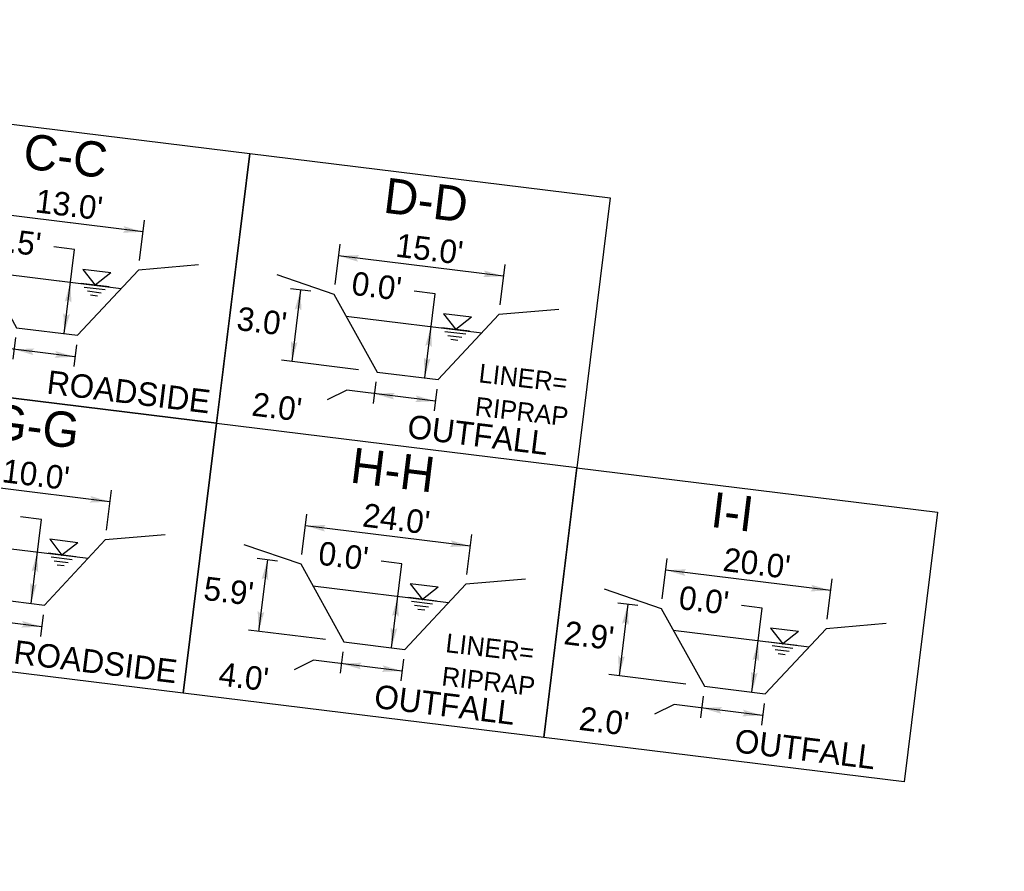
# Model space of a CAD drawing. Extents: x 1160061 to 2574774, y 200346 to 1150371.
# Tile 17 of 123: x 2482124 to 2482334, y 365141 to 365322. Entities that reach past the tile are written whole.
import ezdxf
from ezdxf.enums import TextEntityAlignment as Align

# ---------------------------------------------------------------- set-up
doc = ezdxf.new("R2010")
doc.units = 0
doc.header["$MEASUREMENT"] = 0
doc.layers.add('Exist Plan Preparation Drainage Notes Label', color=31, linetype='Continuous', lineweight=30)
doc.styles.add('Style-font001', font='font001.shx')
doc.styles.add('Style-GEOMETRICFUTURA_211_M_L', font='GEOMETRICFUTURA_211_M_L.shx')

# ---------------------------------------------------------------- blocks, each defined once
blk = doc.blocks.new('EXIST WATER SURFACE_7')
at = {"layer": 'Exist Plan Preparation Drainage Notes Label'}
for p, q in [((4, 4), (-4, 4)), ((-4, 4), (0, 0)), ((4, 4), (0, 0)), ((4, 0), (-4, 0)), ((3, -1), (-3, -1)), ((2, -2), (-2, -2)), ((1, -3), (-1, -3))]:
    blk.add_line(p, q, dxfattribs=at)
blk.add_point((0, 0), dxfattribs=at)
blk = doc.blocks.new('PROP TERMINATOR ARROW_70')
at = {"layer": 'Exist Plan Preparation Drainage Notes Label'}
blk.add_solid([(-5.71048, 0.950266), (0, 0), (-5, 0), (-5.71048, -0.950266)], dxfattribs=at)
blk = doc.blocks.new('PROP TERMINATOR ARROW_71')
at = {"layer": 'Exist Plan Preparation Drainage Notes Label'}
blk.add_solid([(-5.71048, 0.950266), (0, 0), (-5, 0), (-5.71048, -0.950266)], dxfattribs=at)
blk = doc.blocks.new('PROP TERMINATOR ARROW_72')
at = {"layer": 'Exist Plan Preparation Drainage Notes Label', "extrusion": (0, 0, -1)}
blk.add_solid([(5.71048, 0.950266), (0, 0), (5, 0), (5.71048, -0.950266)], dxfattribs=at)
blk = doc.blocks.new('PROP TERMINATOR ARROW_73')
at = {"layer": 'Exist Plan Preparation Drainage Notes Label'}
blk.add_solid([(-5.71048, 0.950266), (0, 0), (-5, 0), (-5.71048, -0.950266)], dxfattribs=at)
blk = doc.blocks.new('PROP TERMINATOR ARROW_74')
at = {"layer": 'Exist Plan Preparation Drainage Notes Label'}
blk.add_solid([(-5.71048, 0.950266), (0, 0), (-5, 0), (-5.71048, -0.950266)], dxfattribs=at)
blk = doc.blocks.new('PROP TERMINATOR ARROW_75')
at = {"layer": 'Exist Plan Preparation Drainage Notes Label'}
blk.add_solid([(-5.71048, 0.950266), (0, 0), (-5, 0), (-5.71048, -0.950266)], dxfattribs=at)
blk = doc.blocks.new('PROP TERMINATOR ARROW_76')
at = {"layer": 'Exist Plan Preparation Drainage Notes Label'}
blk.add_solid([(-5.71048, 0.950266), (0, 0), (-5, 0), (-5.71048, -0.950266)], dxfattribs=at)
blk = doc.blocks.new('PROP TERMINATOR ARROW_77')
at = {"layer": 'Exist Plan Preparation Drainage Notes Label'}
blk.add_solid([(-5.71048, 0.950266), (0, 0), (-5, 0), (-5.71048, -0.950266)], dxfattribs=at)
blk = doc.blocks.new('*U184')
at = {"layer": 'Exist Plan Preparation Drainage Notes Label'}
for p, q in [((7.991409, 29.930135), (5.643022, 17.336183)), ((3.73101, 18.12626), (-4.249362, 21.423887)), ((-1.93248, 20.466512), (-15.454218, -12.256559)), ((5.643022, 17.336183), (15.551716, 1.158591)), ((-2.695645, -14.131992), (8.428403, 12.788585)), ((10.559505, -10.92273), (15.551716, 1.158591)), ((17.491034, 0.357231), (21.778621, -1.414474)), ((-9.790728, -14.596811), (-17.7711, -11.299183)), ((-7.878717, -15.386887), (10.559505, -10.92273)), ((12.498823, -11.72409), (16.78641, -13.495795)), ((9.040281, -14.599304), (2.736579, -29.854479)), ((-15.105438, -25.965027), (-7.878717, -15.386887)), ((-9.77801, -19.983242), (-11.436879, -23.997762)), ((-10.607444, -21.990502), (3.566014, -27.847219))]:
    blk.add_line(p, q, dxfattribs=at)
at = {"layer": 'Exist Plan Preparation Drainage Notes Label', "flags": 128}
blk.add_lwpolyline([(-41.52053, -24.686173), (-11.983275, 46.794997), (41.520594, 24.686273), (11.983339, -46.794896), (-41.52053, -24.686173)], close=True, dxfattribs=at)
for points in [[(14.458372, -1.487338), (-2.19865, 5.395632), (-3.895436, 1.289351)], [(19.847995, -0.616706), (12.589916, -18.181508), (13.440512, -22.737745)]]:
    blk.add_lwpolyline(points, dxfattribs=at)
at = {"layer": 'Exist Plan Preparation Drainage Notes Label', "xscale": 0.75, "yscale": 0.75, "zscale": 0.75}
for name, p, rotation in [('PROP TERMINATOR ARROW_74', (-1.93248, 20.466512), 67.54874), ('EXIST WATER SURFACE_7', (6.289963, 7.613487), 67.54874), ('PROP TERMINATOR ARROW_73', (4.269141, 2.723029), 157.54874), ('PROP TERMINATOR ARROW_72', (14.458372, -1.487338), 337.54874), ('PROP TERMINATOR ARROW_70', (19.847995, -0.616706), 67.54874), ('PROP TERMINATOR ARROW_75', (-15.454218, -12.256559), 247.54874), ('PROP TERMINATOR ARROW_71', (14.855785, -12.698027), 247.54874), ('PROP TERMINATOR ARROW_76', (-10.607444, -21.990502), 157.54874), ('PROP TERMINATOR ARROW_77', (3.566014, -27.847219), 337.54874)]:
    blk.add_blockref(name, p, dxfattribs=dict(at, rotation=rotation))
at = {"layer": 'Exist Plan Preparation Drainage Notes Label', "style": 'Style-GEOMETRICFUTURA_211_M_L'}
for s, height, p in [('ROADSIDE', 5, (21.102342, -6.727367)), ('C-C', 7.499999, (-28.819817, 2.067731)), ("13.0'", 5, (-16.757181, 1.167608)), ("0.5'", 5, (-11.453199, -10.065711)), ("1.5'", 5, (-10.73657, -35.629392)), ("2.0'", 5, (7.697839, -37.385694))]:
    blk.add_text(s, height=height, rotation=67.54874, dxfattribs=at).set_placement(p, align=Align.TOP_LEFT)
blk = doc.blocks.new('EXIST WATER SURFACE_11')
at = {"layer": 'Exist Plan Preparation Drainage Notes Label'}
for p, q in [((4, 4), (-4, 4)), ((-4, 4), (0, 0)), ((4, 4), (0, 0)), ((4, 0), (-4, 0)), ((3, -1), (-3, -1)), ((2, -2), (-2, -2)), ((1, -3), (-1, -3))]:
    blk.add_line(p, q, dxfattribs=at)
blk.add_point((0, 0), dxfattribs=at)
blk = doc.blocks.new('PROP TERMINATOR ARROW_112')
at = {"layer": 'Exist Plan Preparation Drainage Notes Label'}
blk.add_solid([(-5.71048, 0.950266), (0, 0), (-5, 0), (-5.71048, -0.950266)], dxfattribs=at)
blk = doc.blocks.new('PROP TERMINATOR ARROW_113')
at = {"layer": 'Exist Plan Preparation Drainage Notes Label'}
blk.add_solid([(-5.71048, 0.950266), (0, 0), (-5, 0), (-5.71048, -0.950266)], dxfattribs=at)
blk = doc.blocks.new('PROP TERMINATOR ARROW_114')
at = {"layer": 'Exist Plan Preparation Drainage Notes Label', "extrusion": (0, 0, -1)}
blk.add_solid([(5.71048, 0.950266), (0, 0), (5, 0), (5.71048, -0.950266)], dxfattribs=at)
blk = doc.blocks.new('PROP TERMINATOR ARROW_115')
at = {"layer": 'Exist Plan Preparation Drainage Notes Label'}
blk.add_solid([(-5.71048, 0.950266), (0, 0), (-5, 0), (-5.71048, -0.950266)], dxfattribs=at)
blk = doc.blocks.new('PROP TERMINATOR ARROW_116')
at = {"layer": 'Exist Plan Preparation Drainage Notes Label', "extrusion": (0, 0, -1)}
blk.add_solid([(5.71048, 0.950266), (0, 0), (5, 0), (5.71048, -0.950266)], dxfattribs=at)
blk = doc.blocks.new('PROP TERMINATOR ARROW_117')
at = {"layer": 'Exist Plan Preparation Drainage Notes Label'}
blk.add_solid([(-5.71048, 0.950266), (0, 0), (-5, 0), (-5.71048, -0.950266)], dxfattribs=at)
blk = doc.blocks.new('PROP TERMINATOR ARROW_118')
at = {"layer": 'Exist Plan Preparation Drainage Notes Label'}
blk.add_solid([(-5.71048, 0.950266), (0, 0), (-5, 0), (-5.71048, -0.950266)], dxfattribs=at)
blk = doc.blocks.new('PROP TERMINATOR ARROW_119')
at = {"layer": 'Exist Plan Preparation Drainage Notes Label'}
blk.add_solid([(-5.71048, 0.950266), (0, 0), (-5, 0), (-5.71048, -0.950266)], dxfattribs=at)
blk = doc.blocks.new('*U239')
at = {"layer": 'Exist Plan Preparation Drainage Notes Label'}
for p, q in [((7.991409, 29.930135), (5.643022, 17.336183)), ((3.73101, 18.12626), (-4.249362, 21.423887)), ((-1.93248, 20.466512), (-15.454218, -12.256559)), ((5.643022, 17.336183), (15.551716, 1.158591)), ((-2.695645, -14.131992), (8.428403, 12.788585)), ((10.559505, -10.92273), (15.551716, 1.158591)), ((17.491034, 0.357231), (21.778621, -1.414474)), ((-9.790728, -14.596811), (-17.7711, -11.299183)), ((-7.878717, -15.386887), (10.559505, -10.92273)), ((12.498823, -11.72409), (16.78641, -13.495795)), ((9.040281, -14.599304), (2.736579, -29.854479)), ((-15.105438, -25.965027), (-7.878717, -15.386887)), ((-9.77801, -19.983242), (-11.436879, -23.997762)), ((-10.607444, -21.990502), (3.566014, -27.847219))]:
    blk.add_line(p, q, dxfattribs=at)
at = {"layer": 'Exist Plan Preparation Drainage Notes Label', "flags": 128}
blk.add_lwpolyline([(-41.52053, -24.686173), (-11.983275, 46.794997), (41.520594, 24.686273), (11.983339, -46.794896), (-41.52053, -24.686173)], close=True, dxfattribs=at)
for points in [[(14.458372, -1.487338), (-2.19865, 5.395632), (-3.895436, 1.289351)], [(19.847995, -0.616706), (12.589916, -18.181508), (13.440512, -22.737745)]]:
    blk.add_lwpolyline(points, dxfattribs=at)
at = {"layer": 'Exist Plan Preparation Drainage Notes Label', "xscale": 0.75, "yscale": 0.75, "zscale": 0.75}
for name, p, rotation in [('PROP TERMINATOR ARROW_116', (-1.93248, 20.466512), 67.54874), ('EXIST WATER SURFACE_11', (6.289963, 7.613487), 67.54874), ('PROP TERMINATOR ARROW_115', (4.269141, 2.723029), 157.54874), ('PROP TERMINATOR ARROW_114', (14.458372, -1.487338), 337.54874), ('PROP TERMINATOR ARROW_112', (19.847995, -0.616706), 67.54874), ('PROP TERMINATOR ARROW_117', (-15.454218, -12.256559), 247.54874), ('PROP TERMINATOR ARROW_113', (14.855785, -12.698027), 247.54874), ('PROP TERMINATOR ARROW_118', (-10.607444, -21.990502), 157.54874), ('PROP TERMINATOR ARROW_119', (3.566014, -27.847219), 337.54874)]:
    blk.add_blockref(name, p, dxfattribs=dict(at, rotation=rotation))
at = {"layer": 'Exist Plan Preparation Drainage Notes Label', "style": 'Style-GEOMETRICFUTURA_211_M_L'}
for s, height, p in [('ROADSIDE', 5, (21.102342, -6.727367)), ('G-G', 7.499999, (-28.819817, 2.067731)), ("10.0'", 5, (-16.757181, 1.167608)), ("0.0'", 5, (-11.453199, -10.065711)), ("1.5'", 5, (-10.73657, -35.629392)), ("1.0'", 5, (7.697839, -37.385694))]:
    blk.add_text(s, height=height, rotation=67.54874, dxfattribs=at).set_placement(p, align=Align.TOP_LEFT)
blk = doc.blocks.new('EXIST WATER SURFACE_13')
at = {"layer": 'Exist Plan Preparation Drainage Notes Label'}
for p, q in [((4, 4), (-4, 4)), ((-4, 4), (0, 0)), ((4, 4), (0, 0)), ((4, 0), (-4, 0)), ((3, -1), (-3, -1)), ((2, -2), (-2, -2)), ((1, -3), (-1, -3))]:
    blk.add_line(p, q, dxfattribs=at)
blk.add_point((0, 0), dxfattribs=at)
blk = doc.blocks.new('PROP TERMINATOR ARROW_138')
at = {"layer": 'Exist Plan Preparation Drainage Notes Label'}
blk.add_solid([(-5.71048, 0.950266), (0, 0), (-5, 0), (-5.71048, -0.950266)], dxfattribs=at)
blk = doc.blocks.new('PROP TERMINATOR ARROW_139')
at = {"layer": 'Exist Plan Preparation Drainage Notes Label'}
blk.add_solid([(-5.71048, 0.950266), (0, 0), (-5, 0), (-5.71048, -0.950266)], dxfattribs=at)
blk = doc.blocks.new('PROP TERMINATOR ARROW_140')
at = {"layer": 'Exist Plan Preparation Drainage Notes Label', "extrusion": (0, 0, -1)}
blk.add_solid([(5.71048, 0.950266), (0, 0), (5, 0), (5.71048, -0.950266)], dxfattribs=at)
blk = doc.blocks.new('PROP TERMINATOR ARROW_141')
at = {"layer": 'Exist Plan Preparation Drainage Notes Label'}
blk.add_solid([(-5.71048, 0.950266), (0, 0), (-5, 0), (-5.71048, -0.950266)], dxfattribs=at)
blk = doc.blocks.new('PROP TERMINATOR ARROW_142')
at = {"layer": 'Exist Plan Preparation Drainage Notes Label', "extrusion": (0, 0, -1)}
blk.add_solid([(5.71048, 0.950266), (0, 0), (5, 0), (5.71048, -0.950266)], dxfattribs=at)
blk = doc.blocks.new('PROP TERMINATOR ARROW_143')
at = {"layer": 'Exist Plan Preparation Drainage Notes Label'}
blk.add_solid([(-5.71048, 0.950266), (0, 0), (-5, 0), (-5.71048, -0.950266)], dxfattribs=at)
blk = doc.blocks.new('PROP TERMINATOR ARROW_144')
at = {"layer": 'Exist Plan Preparation Drainage Notes Label'}
blk.add_solid([(-5.71048, 0.950266), (0, 0), (-5, 0), (-5.71048, -0.950266)], dxfattribs=at)
blk = doc.blocks.new('PROP TERMINATOR ARROW_145')
at = {"layer": 'Exist Plan Preparation Drainage Notes Label'}
blk.add_solid([(-5.71048, 0.950266), (0, 0), (-5, 0), (-5.71048, -0.950266)], dxfattribs=at)
blk = doc.blocks.new('*U302')
at = {"layer": 'Exist Plan Preparation Drainage Notes Label'}
for p, q in [((7.991409, 29.930135), (5.643022, 17.336183)), ((3.73101, 18.12626), (-4.249362, 21.423887)), ((-1.93248, 20.466512), (-15.454218, -12.256559)), ((5.643022, 17.336183), (15.551716, 1.158591)), ((-2.695645, -14.131992), (8.428403, 12.788585)), ((10.559505, -10.92273), (15.551716, 1.158591)), ((17.491034, 0.357231), (21.778621, -1.414474)), ((-9.790728, -14.596811), (-17.7711, -11.299183)), ((-7.878717, -15.386887), (10.559505, -10.92273)), ((12.498823, -11.72409), (16.78641, -13.495795)), ((9.040281, -14.599304), (2.736579, -29.854479)), ((-15.105438, -25.965027), (-7.878717, -15.386887)), ((-9.77801, -19.983242), (-11.436879, -23.997762)), ((-10.607444, -21.990502), (3.566014, -27.847219))]:
    blk.add_line(p, q, dxfattribs=at)
at = {"layer": 'Exist Plan Preparation Drainage Notes Label', "flags": 128}
blk.add_lwpolyline([(-41.52053, -24.686173), (-11.983275, 46.794997), (41.520594, 24.686273), (11.983339, -46.794896), (-41.52053, -24.686173)], close=True, dxfattribs=at)
for points in [[(14.458372, -1.487338), (-2.19865, 5.395632), (-3.895436, 1.289351)], [(19.847995, -0.616706), (12.589916, -18.181508), (13.440512, -22.737745)]]:
    blk.add_lwpolyline(points, dxfattribs=at)
at = {"layer": 'Exist Plan Preparation Drainage Notes Label', "xscale": 0.75, "yscale": 0.75, "zscale": 0.75}
for name, p, rotation in [('PROP TERMINATOR ARROW_142', (-1.93248, 20.466512), 67.54874), ('EXIST WATER SURFACE_13', (6.289963, 7.613487), 67.54874), ('PROP TERMINATOR ARROW_141', (4.269141, 2.723029), 157.54874), ('PROP TERMINATOR ARROW_140', (14.458372, -1.487338), 337.54874), ('PROP TERMINATOR ARROW_138', (19.847995, -0.616706), 67.54874), ('PROP TERMINATOR ARROW_143', (-15.454218, -12.256559), 247.54874), ('PROP TERMINATOR ARROW_139', (14.855785, -12.698027), 247.54874), ('PROP TERMINATOR ARROW_144', (-10.607444, -21.990502), 157.54874), ('PROP TERMINATOR ARROW_145', (3.566014, -27.847219), 337.54874)]:
    blk.add_blockref(name, p, dxfattribs=dict(at, rotation=rotation))
at = {"layer": 'Exist Plan Preparation Drainage Notes Label', "style": 'Style-GEOMETRICFUTURA_211_M_L'}
for s, height, p in [('D-D', 7.499999, (-28.819817, 2.067731)), ('OUTFALL', 5, (21.102342, -6.727367)), ("15.0'", 5, (-16.757181, 1.167608)), ("0.0'", 5, (-11.453199, -10.065711)), ("3.0'", 5, (-10.73657, -35.629392)), ("2.0'", 5, (7.697839, -37.385694))]:
    blk.add_text(s, height=height, rotation=67.54874, dxfattribs=at).set_placement(p, align=Align.TOP_LEFT)
blk = doc.blocks.new('*U301')
at = {"layer": 'Exist Plan Preparation Drainage Notes Label', "rotation": 285.436302}
blk.add_blockref('*U302', (-0.000058, 0.013005), dxfattribs=at)
at = {"layer": 'Exist Plan Preparation Drainage Notes Label', "insert": (12.952713, -22.314781), "char_height": 4, "attachment_point": 7, "rotation": 353.38610895, "line_spacing_factor": 1.06875, "style": 'Style-font001'}
blk.add_mtext('LINER=\\PRIPRAP', dxfattribs=at)
blk = doc.blocks.new('EXIST WATER SURFACE_15')
at = {"layer": 'Exist Plan Preparation Drainage Notes Label'}
for p, q in [((4, 4), (-4, 4)), ((-4, 4), (0, 0)), ((4, 4), (0, 0)), ((4, 0), (-4, 0)), ((3, -1), (-3, -1)), ((2, -2), (-2, -2)), ((1, -3), (-1, -3))]:
    blk.add_line(p, q, dxfattribs=at)
blk.add_point((0, 0), dxfattribs=at)
blk = doc.blocks.new('PROP TERMINATOR ARROW_192')
at = {"layer": 'Exist Plan Preparation Drainage Notes Label'}
blk.add_solid([(-5.71048, 0.950266), (0, 0), (-5, 0), (-5.71048, -0.950266)], dxfattribs=at)
blk = doc.blocks.new('PROP TERMINATOR ARROW_193')
at = {"layer": 'Exist Plan Preparation Drainage Notes Label'}
blk.add_solid([(-5.71048, 0.950266), (0, 0), (-5, 0), (-5.71048, -0.950266)], dxfattribs=at)
blk = doc.blocks.new('PROP TERMINATOR ARROW_194')
at = {"layer": 'Exist Plan Preparation Drainage Notes Label', "extrusion": (0, 0, -1)}
blk.add_solid([(5.71048, 0.950266), (0, 0), (5, 0), (5.71048, -0.950266)], dxfattribs=at)
blk = doc.blocks.new('PROP TERMINATOR ARROW_195')
at = {"layer": 'Exist Plan Preparation Drainage Notes Label'}
blk.add_solid([(-5.71048, 0.950266), (0, 0), (-5, 0), (-5.71048, -0.950266)], dxfattribs=at)
blk = doc.blocks.new('PROP TERMINATOR ARROW_196')
at = {"layer": 'Exist Plan Preparation Drainage Notes Label', "extrusion": (0, 0, -1)}
blk.add_solid([(5.71048, 0.950266), (0, 0), (5, 0), (5.71048, -0.950266)], dxfattribs=at)
blk = doc.blocks.new('PROP TERMINATOR ARROW_197')
at = {"layer": 'Exist Plan Preparation Drainage Notes Label'}
blk.add_solid([(-5.71048, 0.950266), (0, 0), (-5, 0), (-5.71048, -0.950266)], dxfattribs=at)
blk = doc.blocks.new('PROP TERMINATOR ARROW_198')
at = {"layer": 'Exist Plan Preparation Drainage Notes Label'}
blk.add_solid([(-5.71048, 0.950266), (0, 0), (-5, 0), (-5.71048, -0.950266)], dxfattribs=at)
blk = doc.blocks.new('PROP TERMINATOR ARROW_199')
at = {"layer": 'Exist Plan Preparation Drainage Notes Label'}
blk.add_solid([(-5.71048, 0.950266), (0, 0), (-5, 0), (-5.71048, -0.950266)], dxfattribs=at)
blk = doc.blocks.new('*U519')
at = {"layer": 'Exist Plan Preparation Drainage Notes Label'}
for p, q in [((7.991409, 29.930135), (5.643022, 17.336183)), ((3.73101, 18.12626), (-4.249362, 21.423887)), ((-1.93248, 20.466512), (-15.454218, -12.256559)), ((5.643022, 17.336183), (15.551716, 1.158591)), ((-2.695645, -14.131992), (8.428403, 12.788585)), ((10.559505, -10.92273), (15.551716, 1.158591)), ((17.491034, 0.357231), (21.778621, -1.414474)), ((-9.790728, -14.596811), (-17.7711, -11.299183)), ((-7.878717, -15.386887), (10.559505, -10.92273)), ((12.498823, -11.72409), (16.78641, -13.495795)), ((9.040281, -14.599304), (2.736579, -29.854479)), ((-15.105438, -25.965027), (-7.878717, -15.386887)), ((-9.77801, -19.983242), (-11.436879, -23.997762)), ((-10.607444, -21.990502), (3.566014, -27.847219))]:
    blk.add_line(p, q, dxfattribs=at)
at = {"layer": 'Exist Plan Preparation Drainage Notes Label', "flags": 128}
blk.add_lwpolyline([(-41.52053, -24.686173), (-11.983275, 46.794997), (41.520594, 24.686273), (11.983339, -46.794896), (-41.52053, -24.686173)], close=True, dxfattribs=at)
for points in [[(14.458372, -1.487338), (-2.19865, 5.395632), (-3.895436, 1.289351)], [(19.847995, -0.616706), (12.589916, -18.181508), (13.440512, -22.737745)]]:
    blk.add_lwpolyline(points, dxfattribs=at)
at = {"layer": 'Exist Plan Preparation Drainage Notes Label', "xscale": 0.75, "yscale": 0.75, "zscale": 0.75}
for name, p, rotation in [('PROP TERMINATOR ARROW_196', (-1.93248, 20.466512), 67.54874), ('EXIST WATER SURFACE_15', (6.289963, 7.613487), 67.54874), ('PROP TERMINATOR ARROW_195', (4.269141, 2.723029), 157.54874), ('PROP TERMINATOR ARROW_194', (14.458372, -1.487338), 337.54874), ('PROP TERMINATOR ARROW_192', (19.847995, -0.616706), 67.54874), ('PROP TERMINATOR ARROW_197', (-15.454218, -12.256559), 247.54874), ('PROP TERMINATOR ARROW_193', (14.855785, -12.698027), 247.54874), ('PROP TERMINATOR ARROW_198', (-10.607444, -21.990502), 157.54874), ('PROP TERMINATOR ARROW_199', (3.566014, -27.847219), 337.54874)]:
    blk.add_blockref(name, p, dxfattribs=dict(at, rotation=rotation))
at = {"layer": 'Exist Plan Preparation Drainage Notes Label', "style": 'Style-GEOMETRICFUTURA_211_M_L'}
for s, height, p in [('H-H', 7.499999, (-28.819817, 2.067731)), ('OUTFALL', 5, (21.102342, -6.727367)), ("24.0'", 5, (-16.757181, 1.167608)), ("0.0'", 5, (-11.453199, -10.065711)), ("5.9'", 5, (-10.73657, -35.629392)), ("4.0'", 5, (7.697839, -37.385694))]:
    blk.add_text(s, height=height, rotation=67.54874, dxfattribs=at).set_placement(p, align=Align.TOP_LEFT)
blk = doc.blocks.new('*U518')
at = {"layer": 'Exist Plan Preparation Drainage Notes Label', "rotation": 285.436302}
blk.add_blockref('*U519', (-0.000058, 0.013005), dxfattribs=at)
at = {"layer": 'Exist Plan Preparation Drainage Notes Label', "insert": (12.952713, -22.314781), "char_height": 4, "attachment_point": 7, "rotation": 353.38610895, "line_spacing_factor": 1.06875, "style": 'Style-font001'}
blk.add_mtext('LINER=\\PRIPRAP', dxfattribs=at)
blk = doc.blocks.new('EXIST WATER SURFACE_16')
at = {"layer": 'Exist Plan Preparation Drainage Notes Label'}
for p, q in [((4, 4), (-4, 4)), ((-4, 4), (0, 0)), ((4, 4), (0, 0)), ((4, 0), (-4, 0)), ((3, -1), (-3, -1)), ((2, -2), (-2, -2)), ((1, -3), (-1, -3))]:
    blk.add_line(p, q, dxfattribs=at)
blk.add_point((0, 0), dxfattribs=at)
blk = doc.blocks.new('PROP TERMINATOR ARROW_217')
at = {"layer": 'Exist Plan Preparation Drainage Notes Label'}
blk.add_solid([(-5.71048, 0.950266), (0, 0), (-5, 0), (-5.71048, -0.950266)], dxfattribs=at)
blk = doc.blocks.new('PROP TERMINATOR ARROW_218')
at = {"layer": 'Exist Plan Preparation Drainage Notes Label'}
blk.add_solid([(-5.71048, 0.950266), (0, 0), (-5, 0), (-5.71048, -0.950266)], dxfattribs=at)
blk = doc.blocks.new('PROP TERMINATOR ARROW_219')
at = {"layer": 'Exist Plan Preparation Drainage Notes Label', "extrusion": (0, 0, -1)}
blk.add_solid([(5.71048, 0.950266), (0, 0), (5, 0), (5.71048, -0.950266)], dxfattribs=at)
blk = doc.blocks.new('PROP TERMINATOR ARROW_220')
at = {"layer": 'Exist Plan Preparation Drainage Notes Label'}
blk.add_solid([(-5.71048, 0.950266), (0, 0), (-5, 0), (-5.71048, -0.950266)], dxfattribs=at)
blk = doc.blocks.new('PROP TERMINATOR ARROW_221')
at = {"layer": 'Exist Plan Preparation Drainage Notes Label', "extrusion": (0, 0, -1)}
blk.add_solid([(5.71048, 0.950266), (0, 0), (5, 0), (5.71048, -0.950266)], dxfattribs=at)
blk = doc.blocks.new('PROP TERMINATOR ARROW_222')
at = {"layer": 'Exist Plan Preparation Drainage Notes Label'}
blk.add_solid([(-5.71048, 0.950266), (0, 0), (-5, 0), (-5.71048, -0.950266)], dxfattribs=at)
blk = doc.blocks.new('PROP TERMINATOR ARROW_223')
at = {"layer": 'Exist Plan Preparation Drainage Notes Label'}
blk.add_solid([(-5.71048, 0.950266), (0, 0), (-5, 0), (-5.71048, -0.950266)], dxfattribs=at)
blk = doc.blocks.new('PROP TERMINATOR ARROW_224')
at = {"layer": 'Exist Plan Preparation Drainage Notes Label'}
blk.add_solid([(-5.71048, 0.950266), (0, 0), (-5, 0), (-5.71048, -0.950266)], dxfattribs=at)
blk = doc.blocks.new('*U571')
at = {"layer": 'Exist Plan Preparation Drainage Notes Label'}
for p, q in [((7.991409, 29.930135), (5.643022, 17.336183)), ((3.73101, 18.12626), (-4.249362, 21.423887)), ((-1.93248, 20.466512), (-15.454218, -12.256559)), ((5.643022, 17.336183), (15.551716, 1.158591)), ((-2.695645, -14.131992), (8.428403, 12.788585)), ((10.559505, -10.92273), (15.551716, 1.158591)), ((17.491034, 0.357231), (21.778621, -1.414474)), ((-9.790728, -14.596811), (-17.7711, -11.299183)), ((-7.878717, -15.386887), (10.559505, -10.92273)), ((12.498823, -11.72409), (16.78641, -13.495795)), ((9.040281, -14.599304), (2.736579, -29.854479)), ((-15.105438, -25.965027), (-7.878717, -15.386887)), ((-9.77801, -19.983242), (-11.436879, -23.997762)), ((-10.607444, -21.990502), (3.566014, -27.847219))]:
    blk.add_line(p, q, dxfattribs=at)
at = {"layer": 'Exist Plan Preparation Drainage Notes Label', "flags": 128}
blk.add_lwpolyline([(-41.52053, -24.686173), (-11.983275, 46.794997), (41.520594, 24.686273), (11.983339, -46.794896), (-41.52053, -24.686173)], close=True, dxfattribs=at)
for points in [[(14.458372, -1.487338), (-2.19865, 5.395632), (-3.895436, 1.289351)], [(19.847995, -0.616706), (12.589916, -18.181508), (13.440512, -22.737745)]]:
    blk.add_lwpolyline(points, dxfattribs=at)
at = {"layer": 'Exist Plan Preparation Drainage Notes Label', "xscale": 0.75, "yscale": 0.75, "zscale": 0.75}
for name, p, rotation in [('PROP TERMINATOR ARROW_221', (-1.93248, 20.466512), 67.54874), ('EXIST WATER SURFACE_16', (6.289963, 7.613487), 67.54874), ('PROP TERMINATOR ARROW_220', (4.269141, 2.723029), 157.54874), ('PROP TERMINATOR ARROW_219', (14.458372, -1.487338), 337.54874), ('PROP TERMINATOR ARROW_217', (19.847995, -0.616706), 67.54874), ('PROP TERMINATOR ARROW_222', (-15.454218, -12.256559), 247.54874), ('PROP TERMINATOR ARROW_218', (14.855785, -12.698027), 247.54874), ('PROP TERMINATOR ARROW_223', (-10.607444, -21.990502), 157.54874), ('PROP TERMINATOR ARROW_224', (3.566014, -27.847219), 337.54874)]:
    blk.add_blockref(name, p, dxfattribs=dict(at, rotation=rotation))
at = {"layer": 'Exist Plan Preparation Drainage Notes Label', "style": 'Style-GEOMETRICFUTURA_211_M_L'}
for s, height, p in [('OUTFALL', 5, (21.102342, -6.727367)), ("20.0'", 5, (-16.757181, 1.167608)), ('I-I', 7.499999, (-28.819817, 2.067731)), ("0.0'", 5, (-11.453199, -10.065711)), ("2.9'", 5, (-10.73657, -35.629392)), ("2.0'", 5, (7.697839, -37.385694))]:
    blk.add_text(s, height=height, rotation=67.54874, dxfattribs=at).set_placement(p, align=Align.TOP_LEFT)

msp = doc.modelspace()

# ---------------------------------------------------------------- block references
at = {"layer": 'Exist Plan Preparation Drainage Notes Label', "rotation": 285.436302}
for name, p in [('*U184', (2482130.88, 365269.92)), ('*U239', (2482123.81, 365212.47)), ('*U571', (2482277.34, 365193.57))]:
    msp.add_blockref(name, p, dxfattribs=at)
at = {"layer": 'Exist Plan Preparation Drainage Notes Label'}
for name, p in [('*U301', (2482207.65, 365260.46)), ('*U518', (2482200.58, 365203.01))]:
    msp.add_blockref(name, p, dxfattribs=at)

doc.saveas('drawing.dxf')
